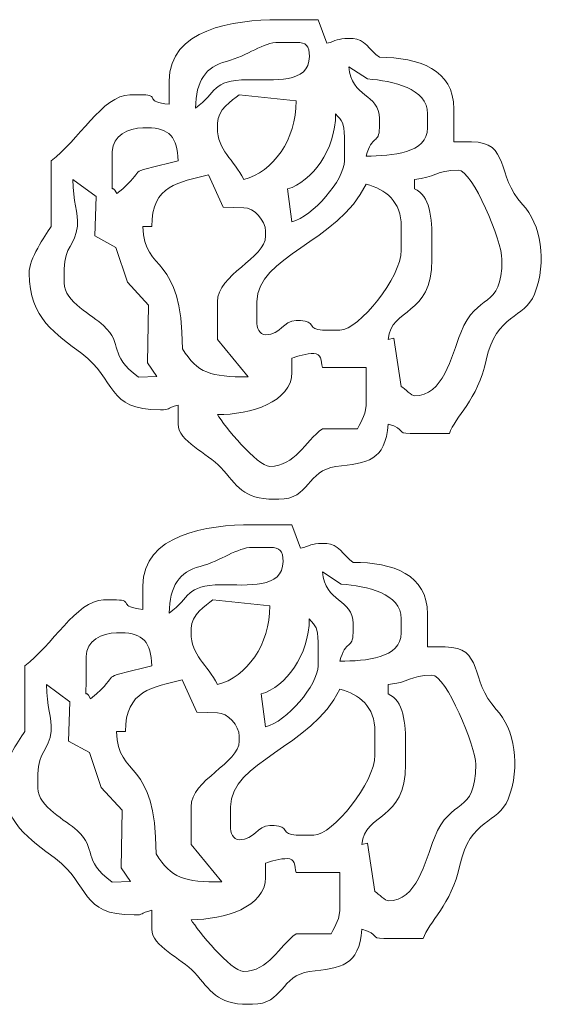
# Model space of a CAD drawing. Header units: millimetres. Extents: x -390 to 452, y -406 to 366.
# Tile 2 of 2: x 40 to 452, y -402 to 366. Entities that reach past the tile are written whole.
import ezdxf

# ---------------------------------------------------------------- set-up
doc = ezdxf.new("R2010")
doc.units = ezdxf.units.MM
doc.header["$MEASUREMENT"] = 0
doc.layers.add('Camada 1', color=7, linetype='Continuous')

msp = doc.modelspace()

# ---------------------------------------------------------------- linework, layer by layer
at = {"layer": 'Camada 1', "color": 7, "lineweight": 9}
for points, knots in [([(156.9907, 318.4557), (156.9907, 318.4557), (156.9907, 300.1248), (156.9907, 300.1248), (156.9907, 300.1248), (136.8738, 301.9216), (149.8677, 307.4564), (136.4971, 307.4564), (136.4971, 307.4564), (136.4971, 307.4564), (126.2509, 307.4564), (126.2509, 307.4564), (126.2509, 307.4564), (105.2355, 307.4564), (85.5707, 271.0806), (64.7711, 256.1302), (64.7711, 256.1302), (64.7711, 256.1302), (64.7711, 204.8051), (64.7711, 204.8051), (64.7711, 204.8051), (59.7704, 196.7884), (47.6932, 180.2337), (47.6932, 168.1434), (47.6932, 168.1434), (47.6932, 133.5839), (69.0495, 120.6352), (88.7173, 105.8586), (88.7173, 105.8586), (116.1954, 85.2154), (107.3509, 61.8246), (150.1593, 61.8246), (150.1593, 61.8246), (157.9831, 61.8246), (154.1307, 63.0674), (163.8223, 65.4908), (163.8223, 65.4908), (163.8223, 65.4908), (163.8223, 50.8264), (163.8223, 50.8264), (163.8223, 50.8264), (163.8223, 37.3478), (186.7634, 28.2596), (197.155, 16.9488), (197.155, 16.9488), (209.9776, 2.9919), (214.4235, -7.8316), (238.964, -7.8316), (238.964, -7.8316), (238.964, -7.8316), (242.3788, -7.8316), (242.3788, -7.8316), (242.3788, -7.8316), (266.7664, -7.8316), (264.3537, 14.7892), (286.9394, 17.6617), (286.9394, 17.6617), (311.8867, 20.8335), (325.5042, 21.6274), (327.7678, 50.8264), (327.7678, 50.8264), (342.2664, 46.6705), (333.7426, 43.4946), (344.8456, 43.4946), (344.8456, 43.4946), (344.8456, 43.4946), (375.5854, 43.4946), (375.5854, 43.4946), (375.5854, 43.4946), (379.8136, 56.0308), (397.6136, 69.7912), (404.2718, 100.6894), (404.2718, 100.6894), (412.1402, 137.2026), (434.2894, 132.7442), (441.8442, 152.0145), (441.8442, 152.0145), (451.9308, 177.7447), (446.9213, 206.8149), (432.6667, 222.0811), (432.6667, 222.0811), (411.4741, 244.7777), (423.1689, 270.7957), (392.6632, 270.7957), (392.6632, 270.7957), (392.6632, 270.7957), (379.0012, 270.7957), (379.0012, 270.7957), (379.0012, 270.7957), (379.0012, 270.7957), (379.0012, 296.4584), (379.0012, 296.4584), (379.0012, 296.4584), (379.0012, 327.1964), (351.7856, 336.7866), (320.9364, 336.7866), (320.9364, 336.7866), (313.2876, 342.2839), (308.9367, 351.451), (300.4438, 351.451), (300.4438, 351.451), (300.4438, 351.451), (297.028, 351.451), (297.028, 351.451), (297.028, 351.451), (287.803, 351.451), (287.6103, 349.6998), (279.8292, 347.7254), (279.8292, 347.7254), (279.8292, 347.7254), (273.1186, 366.1154), (273.1186, 366.1154), (273.1186, 366.1154), (273.1186, 366.1154), (242.3788, 366.1154), (242.3788, 366.1154), (242.3788, 366.1154), (206.8881, 366.1154), (156.9907, 358.4304), (156.9907, 318.4557)], [0, 0, 0, 0, 0.03333333, 0.03333333, 0.03333333, 0.03333333, 0.06666667, 0.06666667, 0.06666667, 0.06666667, 0.1, 0.1, 0.1, 0.1, 0.13333333, 0.13333333, 0.13333333, 0.13333333, 0.16666667, 0.16666667, 0.16666667, 0.16666667, 0.2, 0.2, 0.2, 0.2, 0.23333333, 0.23333333, 0.23333333, 0.23333333, 0.26666667, 0.26666667, 0.26666667, 0.26666667, 0.3, 0.3, 0.3, 0.3, 0.33333333, 0.33333333, 0.33333333, 0.33333333, 0.36666667, 0.36666667, 0.36666667, 0.36666667, 0.4, 0.4, 0.4, 0.4, 0.43333333, 0.43333333, 0.43333333, 0.43333333, 0.46666667, 0.46666667, 0.46666667, 0.46666667, 0.5, 0.5, 0.5, 0.5, 0.53333333, 0.53333333, 0.53333333, 0.53333333, 0.56666667, 0.56666667, 0.56666667, 0.56666667, 0.6, 0.6, 0.6, 0.6, 0.63333333, 0.63333333, 0.63333333, 0.63333333, 0.66666667, 0.66666667, 0.66666667, 0.66666667, 0.7, 0.7, 0.7, 0.7, 0.73333333, 0.73333333, 0.73333333, 0.73333333, 0.76666667, 0.76666667, 0.76666667, 0.76666667, 0.8, 0.8, 0.8, 0.8, 0.83333333, 0.83333333, 0.83333333, 0.83333333, 0.86666667, 0.86666667, 0.86666667, 0.86666667, 0.9, 0.9, 0.9, 0.9, 0.93333333, 0.93333333, 0.93333333, 0.93333333, 0.96666667, 0.96666667, 0.96666667, 0.96666667, 1, 1, 1, 1]), ([(177.4843, 297.1151), (194.4808, 309.3312), (189.5333, 319.1247), (218.3261, 319.2661), (218.3261, 319.2661), (238.3463, 319.3648), (266.2882, 315.9624), (266.2882, 337.4422), (266.2882, 337.4422), (266.2882, 345.89), (263.9112, 348.4413), (256.0418, 348.4413), (256.0418, 348.4413), (256.0418, 348.4413), (242.3788, 348.4413), (242.3788, 348.4413), (242.3788, 348.4413), (230.3066, 348.4413), (218.3852, 337.9898), (201.5678, 333.5888), (201.5678, 333.5888), (185.2811, 329.3247), (177.9325, 318.7195), (177.4843, 297.1151)], [0, 0, 0, 0, 0.16666667, 0.16666667, 0.16666667, 0.16666667, 0.33333333, 0.33333333, 0.33333333, 0.33333333, 0.5, 0.5, 0.5, 0.5, 0.66666667, 0.66666667, 0.66666667, 0.66666667, 0.83333333, 0.83333333, 0.83333333, 0.83333333, 1, 1, 1, 1]), ([(320.9364, 289.1255), (320.9364, 289.1255), (320.9364, 281.794), (320.9364, 281.794), (320.9364, 281.794), (320.9364, 269.0529), (314.8803, 276.6425), (310.69, 259.7967), (310.69, 259.7967), (330.7081, 259.7967), (358.5076, 261.8138), (358.5076, 281.794), (358.5076, 281.794), (358.5076, 281.794), (358.5076, 292.792), (358.5076, 292.792), (358.5076, 292.792), (358.5076, 312.5621), (331.4382, 318.4557), (311.7114, 319.873), (311.7114, 319.873), (311.7114, 319.873), (297.028, 329.4537), (297.028, 329.4537), (297.028, 329.4537), (298.886, 305.4861), (320.9364, 308.4292), (320.9364, 289.1255)], [0, 0, 0, 0, 0.14285714, 0.14285714, 0.14285714, 0.14285714, 0.28571429, 0.28571429, 0.28571429, 0.28571429, 0.42857143, 0.42857143, 0.42857143, 0.42857143, 0.57142857, 0.57142857, 0.57142857, 0.57142857, 0.71428571, 0.71428571, 0.71428571, 0.71428571, 0.85714286, 0.85714286, 0.85714286, 0.85714286, 1, 1, 1, 1]), ([(194.5621, 285.4602), (194.5621, 285.4602), (194.5621, 281.794), (194.5621, 281.794), (194.5621, 281.794), (194.5621, 264.1635), (207.3343, 257.1279), (215.0547, 241.4658), (215.0547, 241.4658), (238.1208, 247.2345), (256.0418, 272.7901), (255.946, 302.7882), (255.946, 302.7882), (255.946, 302.7882), (211.6389, 307.4564), (211.6389, 307.4564), (211.6389, 307.4564), (205.6818, 303.1749), (194.5621, 295.5927), (194.5621, 285.4602)], [0, 0, 0, 0, 0.2, 0.2, 0.2, 0.2, 0.4, 0.4, 0.4, 0.4, 0.6, 0.6, 0.6, 0.6, 0.8, 0.8, 0.8, 0.8, 1, 1, 1, 1]), ([(249.2104, 234.134), (249.2104, 234.134), (252.6262, 208.4705), (252.6262, 208.4705), (252.6262, 208.4705), (268.699, 212.4901), (293.6122, 241.0481), (293.6122, 256.1302), (293.6122, 256.1302), (293.6122, 256.1302), (293.6122, 274.4611), (293.6122, 274.4611), (293.6122, 274.4611), (293.6122, 286.4226), (291.8463, 286.537), (286.7816, 292.792), (286.7816, 292.792), (286.7816, 264.6799), (268.2962, 239.6045), (249.2104, 234.134)], [0, 0, 0, 0, 0.2, 0.2, 0.2, 0.2, 0.4, 0.4, 0.4, 0.4, 0.6, 0.6, 0.6, 0.6, 0.8, 0.8, 0.8, 0.8, 1, 1, 1, 1]), ([(112.5889, 263.4631), (112.5889, 263.4631), (112.5889, 241.4658), (112.5889, 241.4658), (112.5889, 241.4658), (112.5889, 227.4486), (111.5402, 240.1314), (116.0045, 230.4676), (116.0045, 230.4676), (144.4575, 252.8443), (115.3636, 244.0128), (163.8223, 256.1302), (163.8223, 256.1302), (163.4418, 274.4486), (157.165, 281.794), (139.9129, 281.794), (139.9129, 281.794), (139.9129, 281.794), (136.4971, 281.794), (136.4971, 281.794), (136.4971, 281.794), (124.9873, 281.794), (112.5889, 275.3154), (112.5889, 263.4631)], [0, 0, 0, 0, 0.16666667, 0.16666667, 0.16666667, 0.16666667, 0.33333333, 0.33333333, 0.33333333, 0.33333333, 0.5, 0.5, 0.5, 0.5, 0.66666667, 0.66666667, 0.66666667, 0.66666667, 0.83333333, 0.83333333, 0.83333333, 0.83333333, 1, 1, 1, 1]), ([(348.2614, 241.4658), (348.2614, 241.4658), (348.2614, 234.134), (348.2614, 234.134), (348.2614, 234.134), (360.5671, 229.3525), (361.9234, 211.2357), (361.9234, 193.8058), (361.9234, 193.8058), (361.9234, 193.8058), (361.9234, 179.1414), (361.9234, 179.1414), (361.9234, 179.1414), (361.9234, 134.2084), (329.7198, 141.9975), (327.7678, 116.8172), (327.7678, 116.8172), (327.7678, 116.8172), (332.2485, 117.8583), (332.2485, 117.8583), (332.2485, 117.8583), (332.2485, 117.8583), (338.0142, 80.1555), (338.0142, 80.1555), (338.0142, 80.1555), (340.7647, 78.104), (346.4471, 72.8237), (348.2614, 72.8237), (348.2614, 72.8237), (370.8269, 72.8237), (376.9381, 103.0733), (384.3824, 122.0392), (384.3824, 122.0392), (397.1217, 154.4973), (416.5717, 138.8612), (416.5717, 179.1414), (416.5717, 179.1414), (416.5717, 193.2415), (393.5753, 248.7984), (382.416, 248.7984), (382.416, 248.7984), (365.1514, 248.7984), (364.2733, 242.8967), (348.2614, 241.4658)], [0, 0, 0, 0, 0.09090909, 0.09090909, 0.09090909, 0.09090909, 0.18181818, 0.18181818, 0.18181818, 0.18181818, 0.27272727, 0.27272727, 0.27272727, 0.27272727, 0.36363636, 0.36363636, 0.36363636, 0.36363636, 0.45454545, 0.45454545, 0.45454545, 0.45454545, 0.54545455, 0.54545455, 0.54545455, 0.54545455, 0.63636364, 0.63636364, 0.63636364, 0.63636364, 0.72727273, 0.72727273, 0.72727273, 0.72727273, 0.81818182, 0.81818182, 0.81818182, 0.81818182, 0.90909091, 0.90909091, 0.90909091, 0.90909091, 1, 1, 1, 1]), ([(75.0175, 171.8096), (75.0175, 171.8096), (75.0175, 160.8105), (75.0175, 160.8105), (75.0175, 160.8105), (75.0175, 146.1762), (97.3515, 135.4037), (105.6585, 127.7092), (105.6585, 127.7092), (122.2048, 112.3837), (108.3772, 105.2454), (133.0823, 87.4881), (133.0823, 87.4881), (133.0823, 87.4881), (147.2392, 87.9288), (147.2392, 87.9288), (147.2392, 87.9288), (147.2392, 87.9288), (139.9129, 98.4863), (139.9129, 98.4863), (139.9129, 98.4863), (139.9129, 98.4863), (140.855, 143.4535), (140.855, 143.4535), (140.855, 143.4535), (140.855, 143.4535), (124.3512, 161.3187), (124.3512, 161.3187), (124.3512, 161.3187), (124.3512, 161.3187), (115.2823, 188.4976), (115.2823, 188.4976), (115.2823, 188.4976), (115.2823, 188.4976), (98.9267, 197.4723), (98.9267, 197.4723), (98.9267, 197.4723), (98.9267, 197.4723), (100.0759, 228.1544), (100.0759, 228.1544), (100.0759, 228.1544), (100.0759, 228.1544), (81.8489, 241.4658), (81.8489, 241.4658), (81.8489, 241.4658), (81.8489, 224.3519), (86.199, 215.8053), (85.2967, 205.0483), (85.2967, 205.0483), (84.0622, 190.3329), (75.0175, 189.0514), (75.0175, 171.8096)], [0, 0, 0, 0, 0.07692308, 0.07692308, 0.07692308, 0.07692308, 0.15384615, 0.15384615, 0.15384615, 0.15384615, 0.23076923, 0.23076923, 0.23076923, 0.23076923, 0.30769231, 0.30769231, 0.30769231, 0.30769231, 0.38461538, 0.38461538, 0.38461538, 0.38461538, 0.46153846, 0.46153846, 0.46153846, 0.46153846, 0.53846154, 0.53846154, 0.53846154, 0.53846154, 0.61538462, 0.61538462, 0.61538462, 0.61538462, 0.69230769, 0.69230769, 0.69230769, 0.69230769, 0.76923077, 0.76923077, 0.76923077, 0.76923077, 0.84615385, 0.84615385, 0.84615385, 0.84615385, 0.92307692, 0.92307692, 0.92307692, 0.92307692, 1, 1, 1, 1]), ([(143.3287, 204.8051), (143.3287, 204.8051), (136.4971, 204.8051), (136.4971, 204.8051), (136.4971, 204.8051), (137.2708, 167.552), (167.2371, 184.6472), (167.2371, 109.4844), (167.2371, 109.4844), (179.0257, 90.5881), (189.2623, 87.4881), (218.546, 87.5526), (218.546, 87.5526), (218.546, 87.5526), (194.5621, 116.8172), (194.5621, 116.8172), (194.5621, 116.8172), (194.5621, 116.8172), (194.5621, 146.1461), (194.5621, 146.1461), (194.5621, 146.1461), (194.5621, 167.1498), (232.1326, 180.2565), (232.1326, 197.4723), (232.1326, 197.4723), (232.1326, 197.4723), (232.1326, 201.1387), (232.1326, 201.1387), (232.1326, 201.1387), (232.1326, 209.6872), (223.0189, 219.4696), (215.0547, 219.4696), (215.0547, 219.4696), (215.0547, 219.4696), (199.008, 219.9965), (199.008, 219.9965), (199.008, 219.9965), (199.008, 219.9965), (187.7305, 245.1322), (187.7305, 245.1322), (187.7305, 245.1322), (164.74, 239.3831), (143.3287, 237.2009), (143.3287, 204.8051)], [0, 0, 0, 0, 0.09090909, 0.09090909, 0.09090909, 0.09090909, 0.18181818, 0.18181818, 0.18181818, 0.18181818, 0.27272727, 0.27272727, 0.27272727, 0.27272727, 0.36363636, 0.36363636, 0.36363636, 0.36363636, 0.45454545, 0.45454545, 0.45454545, 0.45454545, 0.54545455, 0.54545455, 0.54545455, 0.54545455, 0.63636364, 0.63636364, 0.63636364, 0.63636364, 0.72727273, 0.72727273, 0.72727273, 0.72727273, 0.81818182, 0.81818182, 0.81818182, 0.81818182, 0.90909091, 0.90909091, 0.90909091, 0.90909091, 1, 1, 1, 1]), ([(225.3019, 146.1461), (225.3019, 146.1461), (225.3019, 131.4817), (225.3019, 131.4817), (225.3019, 131.4817), (225.3019, 125.4812), (227.3468, 120.4834), (232.1326, 120.4834), (232.1326, 120.4834), (244.7237, 120.4834), (245.4895, 131.4817), (256.0418, 131.4817), (256.0418, 131.4817), (256.0418, 131.4817), (259.4566, 131.4817), (259.4566, 131.4817), (259.4566, 131.4817), (271.3226, 131.4817), (264.6693, 124.1499), (276.5344, 124.1499), (276.5344, 124.1499), (276.5344, 124.1499), (290.1964, 124.1499), (290.1964, 124.1499), (290.1964, 124.1499), (304.9333, 124.1499), (338.0142, 165.1993), (338.0142, 186.4743), (338.0142, 186.4743), (338.0142, 186.4743), (338.0142, 204.8051), (338.0142, 204.8051), (338.0142, 204.8051), (338.0142, 224.5254), (325.783, 234.0259), (310.69, 237.8004), (310.69, 237.8004), (288.3318, 192.4446), (225.3019, 181.4361), (225.3019, 146.1461)], [0, 0, 0, 0, 0.1, 0.1, 0.1, 0.1, 0.2, 0.2, 0.2, 0.2, 0.3, 0.3, 0.3, 0.3, 0.4, 0.4, 0.4, 0.4, 0.5, 0.5, 0.5, 0.5, 0.6, 0.6, 0.6, 0.6, 0.7, 0.7, 0.7, 0.7, 0.8, 0.8, 0.8, 0.8, 0.9, 0.9, 0.9, 0.9, 1, 1, 1, 1]), ([(252.6262, 102.1526), (252.6262, 102.1526), (252.6262, 91.1546), (252.6262, 91.1546), (252.6262, 91.1546), (252.6262, 67.9538), (220.4698, 58.1593), (194.5621, 58.1593), (194.5621, 58.1593), (199.7574, 49.8308), (225.4472, 17.8311), (235.5484, 17.8311), (235.5484, 17.8311), (255.1473, 17.8311), (262.6575, 37.1855), (276.5344, 47.16), (276.5344, 47.16), (276.5344, 47.16), (303.8586, 47.16), (303.8586, 47.16), (303.8586, 47.16), (307.4098, 54.363), (310.69, 57.9711), (310.69, 69.1573), (310.69, 69.1573), (310.69, 69.1573), (310.69, 94.8199), (310.69, 94.8199), (310.69, 94.8199), (310.69, 94.8199), (276.5344, 94.8199), (276.5344, 94.8199), (276.5344, 94.8199), (275.3077, 100.3216), (275.7841, 105.819), (269.7038, 105.819), (269.7038, 105.819), (264.3226, 105.819), (256.7602, 103.8756), (252.6262, 102.1526)], [0, 0, 0, 0, 0.1, 0.1, 0.1, 0.1, 0.2, 0.2, 0.2, 0.2, 0.3, 0.3, 0.3, 0.3, 0.4, 0.4, 0.4, 0.4, 0.5, 0.5, 0.5, 0.5, 0.6, 0.6, 0.6, 0.6, 0.7, 0.7, 0.7, 0.7, 0.8, 0.8, 0.8, 0.8, 0.9, 0.9, 0.9, 0.9, 1, 1, 1, 1]), ([(136.4575, -75.3607), (136.4575, -75.3607), (136.4575, -93.6916), (136.4575, -93.6916), (136.4575, -93.6916), (116.3406, -91.8948), (129.3345, -86.36), (115.9639, -86.36), (115.9639, -86.36), (115.9639, -86.36), (105.7177, -86.36), (105.7177, -86.36), (105.7177, -86.36), (84.7023, -86.36), (65.0375, -122.7358), (44.2379, -137.6862), (44.2379, -137.6862), (44.2379, -137.6862), (44.2379, -189.0113), (44.2379, -189.0113), (44.2379, -189.0113), (39.2372, -197.028), (27.16, -213.5827), (27.16, -225.673), (27.16, -225.673), (27.16, -260.2325), (48.5163, -273.1812), (68.1841, -287.9578), (68.1841, -287.9578), (95.6622, -308.601), (86.8177, -331.9918), (129.6261, -331.9918), (129.6261, -331.9918), (137.4499, -331.9918), (133.5975, -330.749), (143.2891, -328.3256), (143.2891, -328.3256), (143.2891, -328.3256), (143.2891, -342.99), (143.2891, -342.99), (143.2891, -342.99), (143.2891, -356.4686), (166.2302, -365.5568), (176.6218, -376.8676), (176.6218, -376.8676), (189.4444, -390.8245), (193.8903, -401.648), (218.4308, -401.648), (218.4308, -401.648), (218.4308, -401.648), (221.8456, -401.648), (221.8456, -401.648), (221.8456, -401.648), (246.2332, -401.648), (243.8205, -379.0272), (266.4062, -376.1547), (266.4062, -376.1547), (291.3535, -372.9829), (304.971, -372.189), (307.2346, -342.99), (307.2346, -342.99), (321.7332, -347.1459), (313.2094, -350.3218), (324.3124, -350.3218), (324.3124, -350.3218), (324.3124, -350.3218), (355.0522, -350.3218), (355.0522, -350.3218), (355.0522, -350.3218), (359.2804, -337.7856), (377.0804, -324.0252), (383.7386, -293.127), (383.7386, -293.127), (391.607, -256.6138), (413.7562, -261.0722), (421.311, -241.8019), (421.311, -241.8019), (431.3976, -216.0717), (426.3881, -187.0015), (412.1335, -171.7353), (412.1335, -171.7353), (390.9409, -149.0387), (402.6357, -123.0207), (372.13, -123.0207), (372.13, -123.0207), (372.13, -123.0207), (358.468, -123.0207), (358.468, -123.0207), (358.468, -123.0207), (358.468, -123.0207), (358.468, -97.358), (358.468, -97.358), (358.468, -97.358), (358.468, -66.62), (331.2524, -57.0298), (300.4032, -57.0298), (300.4032, -57.0298), (292.7544, -51.5325), (288.4035, -42.3654), (279.9106, -42.3654), (279.9106, -42.3654), (279.9106, -42.3654), (276.4948, -42.3654), (276.4948, -42.3654), (276.4948, -42.3654), (267.2698, -42.3654), (267.0771, -44.1166), (259.296, -46.091), (259.296, -46.091), (259.296, -46.091), (252.5854, -27.701), (252.5854, -27.701), (252.5854, -27.701), (252.5854, -27.701), (221.8456, -27.701), (221.8456, -27.701), (221.8456, -27.701), (186.3549, -27.701), (136.4575, -35.386), (136.4575, -75.3607)], [0, 0, 0, 0, 0.03333333, 0.03333333, 0.03333333, 0.03333333, 0.06666667, 0.06666667, 0.06666667, 0.06666667, 0.1, 0.1, 0.1, 0.1, 0.13333333, 0.13333333, 0.13333333, 0.13333333, 0.16666667, 0.16666667, 0.16666667, 0.16666667, 0.2, 0.2, 0.2, 0.2, 0.23333333, 0.23333333, 0.23333333, 0.23333333, 0.26666667, 0.26666667, 0.26666667, 0.26666667, 0.3, 0.3, 0.3, 0.3, 0.33333333, 0.33333333, 0.33333333, 0.33333333, 0.36666667, 0.36666667, 0.36666667, 0.36666667, 0.4, 0.4, 0.4, 0.4, 0.43333333, 0.43333333, 0.43333333, 0.43333333, 0.46666667, 0.46666667, 0.46666667, 0.46666667, 0.5, 0.5, 0.5, 0.5, 0.53333333, 0.53333333, 0.53333333, 0.53333333, 0.56666667, 0.56666667, 0.56666667, 0.56666667, 0.6, 0.6, 0.6, 0.6, 0.63333333, 0.63333333, 0.63333333, 0.63333333, 0.66666667, 0.66666667, 0.66666667, 0.66666667, 0.7, 0.7, 0.7, 0.7, 0.73333333, 0.73333333, 0.73333333, 0.73333333, 0.76666667, 0.76666667, 0.76666667, 0.76666667, 0.8, 0.8, 0.8, 0.8, 0.83333333, 0.83333333, 0.83333333, 0.83333333, 0.86666667, 0.86666667, 0.86666667, 0.86666667, 0.9, 0.9, 0.9, 0.9, 0.93333333, 0.93333333, 0.93333333, 0.93333333, 0.96666667, 0.96666667, 0.96666667, 0.96666667, 1, 1, 1, 1]), ([(156.9511, -96.7013), (173.9476, -84.4852), (169.0001, -74.6917), (197.7929, -74.5503), (197.7929, -74.5503), (217.8131, -74.4516), (245.755, -77.854), (245.755, -56.3742), (245.755, -56.3742), (245.755, -47.9264), (243.378, -45.3751), (235.5086, -45.3751), (235.5086, -45.3751), (235.5086, -45.3751), (221.8456, -45.3751), (221.8456, -45.3751), (221.8456, -45.3751), (209.7734, -45.3751), (197.852, -55.8266), (181.0346, -60.2276), (181.0346, -60.2276), (164.7479, -64.4917), (157.3993, -75.0969), (156.9511, -96.7013)], [0, 0, 0, 0, 0.16666667, 0.16666667, 0.16666667, 0.16666667, 0.33333333, 0.33333333, 0.33333333, 0.33333333, 0.5, 0.5, 0.5, 0.5, 0.66666667, 0.66666667, 0.66666667, 0.66666667, 0.83333333, 0.83333333, 0.83333333, 0.83333333, 1, 1, 1, 1]), ([(300.4032, -104.6909), (300.4032, -104.6909), (300.4032, -112.0224), (300.4032, -112.0224), (300.4032, -112.0224), (300.4032, -124.7635), (294.3471, -117.1739), (290.1568, -134.0197), (290.1568, -134.0197), (310.1749, -134.0197), (337.9744, -132.0026), (337.9744, -112.0224), (337.9744, -112.0224), (337.9744, -112.0224), (337.9744, -101.0244), (337.9744, -101.0244), (337.9744, -101.0244), (337.9744, -81.2543), (310.905, -75.3607), (291.1782, -73.9434), (291.1782, -73.9434), (291.1782, -73.9434), (276.4948, -64.3627), (276.4948, -64.3627), (276.4948, -64.3627), (278.3528, -88.3303), (300.4032, -85.3872), (300.4032, -104.6909)], [0, 0, 0, 0, 0.14285714, 0.14285714, 0.14285714, 0.14285714, 0.28571429, 0.28571429, 0.28571429, 0.28571429, 0.42857143, 0.42857143, 0.42857143, 0.42857143, 0.57142857, 0.57142857, 0.57142857, 0.57142857, 0.71428571, 0.71428571, 0.71428571, 0.71428571, 0.85714286, 0.85714286, 0.85714286, 0.85714286, 1, 1, 1, 1]), ([(174.0289, -108.3562), (174.0289, -108.3562), (174.0289, -112.0224), (174.0289, -112.0224), (174.0289, -112.0224), (174.0289, -129.6529), (186.8011, -136.6885), (194.5215, -152.3506), (194.5215, -152.3506), (217.5876, -146.5819), (235.5086, -121.0263), (235.4128, -91.0282), (235.4128, -91.0282), (235.4128, -91.0282), (191.1057, -86.36), (191.1057, -86.36), (191.1057, -86.36), (185.1486, -90.6415), (174.0289, -98.2237), (174.0289, -108.3562)], [0, 0, 0, 0, 0.2, 0.2, 0.2, 0.2, 0.4, 0.4, 0.4, 0.4, 0.6, 0.6, 0.6, 0.6, 0.8, 0.8, 0.8, 0.8, 1, 1, 1, 1]), ([(228.6772, -159.6824), (228.6772, -159.6824), (232.093, -185.3459), (232.093, -185.3459), (232.093, -185.3459), (248.1658, -181.3263), (273.079, -152.7683), (273.079, -137.6862), (273.079, -137.6862), (273.079, -137.6862), (273.079, -119.3553), (273.079, -119.3553), (273.079, -119.3553), (273.079, -107.3938), (271.3131, -107.2794), (266.2484, -101.0244), (266.2484, -101.0244), (266.2484, -129.1365), (247.763, -154.2119), (228.6772, -159.6824)], [0, 0, 0, 0, 0.2, 0.2, 0.2, 0.2, 0.4, 0.4, 0.4, 0.4, 0.6, 0.6, 0.6, 0.6, 0.8, 0.8, 0.8, 0.8, 1, 1, 1, 1]), ([(92.0557, -130.3533), (92.0557, -130.3533), (92.0557, -152.3506), (92.0557, -152.3506), (92.0557, -152.3506), (92.0557, -166.3678), (91.007, -153.685), (95.4713, -163.3488), (95.4713, -163.3488), (123.9243, -140.9721), (94.8304, -149.8036), (143.2891, -137.6862), (143.2891, -137.6862), (142.9086, -119.3678), (136.6318, -112.0224), (119.3797, -112.0224), (119.3797, -112.0224), (119.3797, -112.0224), (115.9639, -112.0224), (115.9639, -112.0224), (115.9639, -112.0224), (104.4541, -112.0224), (92.0557, -118.501), (92.0557, -130.3533)], [0, 0, 0, 0, 0.16666667, 0.16666667, 0.16666667, 0.16666667, 0.33333333, 0.33333333, 0.33333333, 0.33333333, 0.5, 0.5, 0.5, 0.5, 0.66666667, 0.66666667, 0.66666667, 0.66666667, 0.83333333, 0.83333333, 0.83333333, 0.83333333, 1, 1, 1, 1]), ([(327.7282, -152.3506), (327.7282, -152.3506), (327.7282, -159.6824), (327.7282, -159.6824), (327.7282, -159.6824), (340.0339, -164.4639), (341.3902, -182.5807), (341.3902, -200.0106), (341.3902, -200.0106), (341.3902, -200.0106), (341.3902, -214.675), (341.3902, -214.675), (341.3902, -214.675), (341.3902, -259.608), (309.1866, -251.8189), (307.2346, -276.9992), (307.2346, -276.9992), (307.2346, -276.9992), (311.7153, -275.9581), (311.7153, -275.9581), (311.7153, -275.9581), (311.7153, -275.9581), (317.481, -313.6609), (317.481, -313.6609), (317.481, -313.6609), (320.2315, -315.7124), (325.9139, -320.9927), (327.7282, -320.9927), (327.7282, -320.9927), (350.2937, -320.9927), (356.4049, -290.7431), (363.8492, -271.7772), (363.8492, -271.7772), (376.5885, -239.3191), (396.0385, -254.9552), (396.0385, -214.675), (396.0385, -214.675), (396.0385, -200.5749), (373.0421, -145.018), (361.8828, -145.018), (361.8828, -145.018), (344.6182, -145.018), (343.7401, -150.9197), (327.7282, -152.3506)], [0, 0, 0, 0, 0.09090909, 0.09090909, 0.09090909, 0.09090909, 0.18181818, 0.18181818, 0.18181818, 0.18181818, 0.27272727, 0.27272727, 0.27272727, 0.27272727, 0.36363636, 0.36363636, 0.36363636, 0.36363636, 0.45454545, 0.45454545, 0.45454545, 0.45454545, 0.54545455, 0.54545455, 0.54545455, 0.54545455, 0.63636364, 0.63636364, 0.63636364, 0.63636364, 0.72727273, 0.72727273, 0.72727273, 0.72727273, 0.81818182, 0.81818182, 0.81818182, 0.81818182, 0.90909091, 0.90909091, 0.90909091, 0.90909091, 1, 1, 1, 1]), ([(54.4843, -222.0068), (54.4843, -222.0068), (54.4843, -233.0059), (54.4843, -233.0059), (54.4843, -233.0059), (54.4843, -247.6402), (76.8183, -258.4127), (85.1253, -266.1072), (85.1253, -266.1072), (101.6716, -281.4327), (87.844, -288.571), (112.5491, -306.3283), (112.5491, -306.3283), (112.5491, -306.3283), (126.706, -305.8876), (126.706, -305.8876), (126.706, -305.8876), (126.706, -305.8876), (119.3797, -295.3301), (119.3797, -295.3301), (119.3797, -295.3301), (119.3797, -295.3301), (120.3218, -250.3629), (120.3218, -250.3629), (120.3218, -250.3629), (120.3218, -250.3629), (103.818, -232.4977), (103.818, -232.4977), (103.818, -232.4977), (103.818, -232.4977), (94.7491, -205.3188), (94.7491, -205.3188), (94.7491, -205.3188), (94.7491, -205.3188), (78.3935, -196.3441), (78.3935, -196.3441), (78.3935, -196.3441), (78.3935, -196.3441), (79.5427, -165.662), (79.5427, -165.662), (79.5427, -165.662), (79.5427, -165.662), (61.3157, -152.3506), (61.3157, -152.3506), (61.3157, -152.3506), (61.3157, -169.4645), (65.6658, -178.0111), (64.7635, -188.7681), (64.7635, -188.7681), (63.529, -203.4835), (54.4843, -204.765), (54.4843, -222.0068)], [0, 0, 0, 0, 0.07692308, 0.07692308, 0.07692308, 0.07692308, 0.15384615, 0.15384615, 0.15384615, 0.15384615, 0.23076923, 0.23076923, 0.23076923, 0.23076923, 0.30769231, 0.30769231, 0.30769231, 0.30769231, 0.38461538, 0.38461538, 0.38461538, 0.38461538, 0.46153846, 0.46153846, 0.46153846, 0.46153846, 0.53846154, 0.53846154, 0.53846154, 0.53846154, 0.61538462, 0.61538462, 0.61538462, 0.61538462, 0.69230769, 0.69230769, 0.69230769, 0.69230769, 0.76923077, 0.76923077, 0.76923077, 0.76923077, 0.84615385, 0.84615385, 0.84615385, 0.84615385, 0.92307692, 0.92307692, 0.92307692, 0.92307692, 1, 1, 1, 1]), ([(122.7955, -189.0113), (122.7955, -189.0113), (115.9639, -189.0113), (115.9639, -189.0113), (115.9639, -189.0113), (116.7376, -226.2644), (146.7039, -209.1692), (146.7039, -284.332), (146.7039, -284.332), (158.4925, -303.2283), (168.7291, -306.3283), (198.0128, -306.2638), (198.0128, -306.2638), (198.0128, -306.2638), (174.0289, -276.9992), (174.0289, -276.9992), (174.0289, -276.9992), (174.0289, -276.9992), (174.0289, -247.6703), (174.0289, -247.6703), (174.0289, -247.6703), (174.0289, -226.6666), (211.5994, -213.5599), (211.5994, -196.3441), (211.5994, -196.3441), (211.5994, -196.3441), (211.5994, -192.6777), (211.5994, -192.6777), (211.5994, -192.6777), (211.5994, -184.1292), (202.4857, -174.3468), (194.5215, -174.3468), (194.5215, -174.3468), (194.5215, -174.3468), (178.4748, -173.8199), (178.4748, -173.8199), (178.4748, -173.8199), (178.4748, -173.8199), (167.1973, -148.6842), (167.1973, -148.6842), (167.1973, -148.6842), (144.2068, -154.4333), (122.7955, -156.6155), (122.7955, -189.0113)], [0, 0, 0, 0, 0.09090909, 0.09090909, 0.09090909, 0.09090909, 0.18181818, 0.18181818, 0.18181818, 0.18181818, 0.27272727, 0.27272727, 0.27272727, 0.27272727, 0.36363636, 0.36363636, 0.36363636, 0.36363636, 0.45454545, 0.45454545, 0.45454545, 0.45454545, 0.54545455, 0.54545455, 0.54545455, 0.54545455, 0.63636364, 0.63636364, 0.63636364, 0.63636364, 0.72727273, 0.72727273, 0.72727273, 0.72727273, 0.81818182, 0.81818182, 0.81818182, 0.81818182, 0.90909091, 0.90909091, 0.90909091, 0.90909091, 1, 1, 1, 1]), ([(204.7687, -247.6703), (204.7687, -247.6703), (204.7687, -262.3347), (204.7687, -262.3347), (204.7687, -262.3347), (204.7687, -268.3352), (206.8136, -273.333), (211.5994, -273.333), (211.5994, -273.333), (224.1905, -273.333), (224.9563, -262.3347), (235.5086, -262.3347), (235.5086, -262.3347), (235.5086, -262.3347), (238.9234, -262.3347), (238.9234, -262.3347), (238.9234, -262.3347), (250.7894, -262.3347), (244.1361, -269.6665), (256.0012, -269.6665), (256.0012, -269.6665), (256.0012, -269.6665), (269.6632, -269.6665), (269.6632, -269.6665), (269.6632, -269.6665), (284.4001, -269.6665), (317.481, -228.6171), (317.481, -207.3421), (317.481, -207.3421), (317.481, -207.3421), (317.481, -189.0113), (317.481, -189.0113), (317.481, -189.0113), (317.481, -169.291), (305.2498, -159.7905), (290.1568, -156.016), (290.1568, -156.016), (267.7986, -201.3718), (204.7687, -212.3803), (204.7687, -247.6703)], [0, 0, 0, 0, 0.1, 0.1, 0.1, 0.1, 0.2, 0.2, 0.2, 0.2, 0.3, 0.3, 0.3, 0.3, 0.4, 0.4, 0.4, 0.4, 0.5, 0.5, 0.5, 0.5, 0.6, 0.6, 0.6, 0.6, 0.7, 0.7, 0.7, 0.7, 0.8, 0.8, 0.8, 0.8, 0.9, 0.9, 0.9, 0.9, 1, 1, 1, 1]), ([(232.093, -291.6638), (232.093, -291.6638), (232.093, -302.6618), (232.093, -302.6618), (232.093, -302.6618), (232.093, -325.8626), (199.9366, -335.6571), (174.0289, -335.6571), (174.0289, -335.6571), (179.2242, -343.9856), (204.914, -375.9853), (215.0152, -375.9853), (215.0152, -375.9853), (234.6141, -375.9853), (242.1243, -356.6309), (256.0012, -346.6564), (256.0012, -346.6564), (256.0012, -346.6564), (283.3254, -346.6564), (283.3254, -346.6564), (283.3254, -346.6564), (286.8766, -339.4534), (290.1568, -335.8453), (290.1568, -324.6591), (290.1568, -324.6591), (290.1568, -324.6591), (290.1568, -298.9965), (290.1568, -298.9965), (290.1568, -298.9965), (290.1568, -298.9965), (256.0012, -298.9965), (256.0012, -298.9965), (256.0012, -298.9965), (254.7745, -293.4948), (255.2509, -287.9974), (249.1706, -287.9974), (249.1706, -287.9974), (243.7894, -287.9974), (236.227, -289.9408), (232.093, -291.6638)], [0, 0, 0, 0, 0.1, 0.1, 0.1, 0.1, 0.2, 0.2, 0.2, 0.2, 0.3, 0.3, 0.3, 0.3, 0.4, 0.4, 0.4, 0.4, 0.5, 0.5, 0.5, 0.5, 0.6, 0.6, 0.6, 0.6, 0.7, 0.7, 0.7, 0.7, 0.8, 0.8, 0.8, 0.8, 0.9, 0.9, 0.9, 0.9, 1, 1, 1, 1])]:
    msp.add_open_spline(points, degree=3, knots=knots, dxfattribs=at)

doc.saveas('drawing.dxf')
